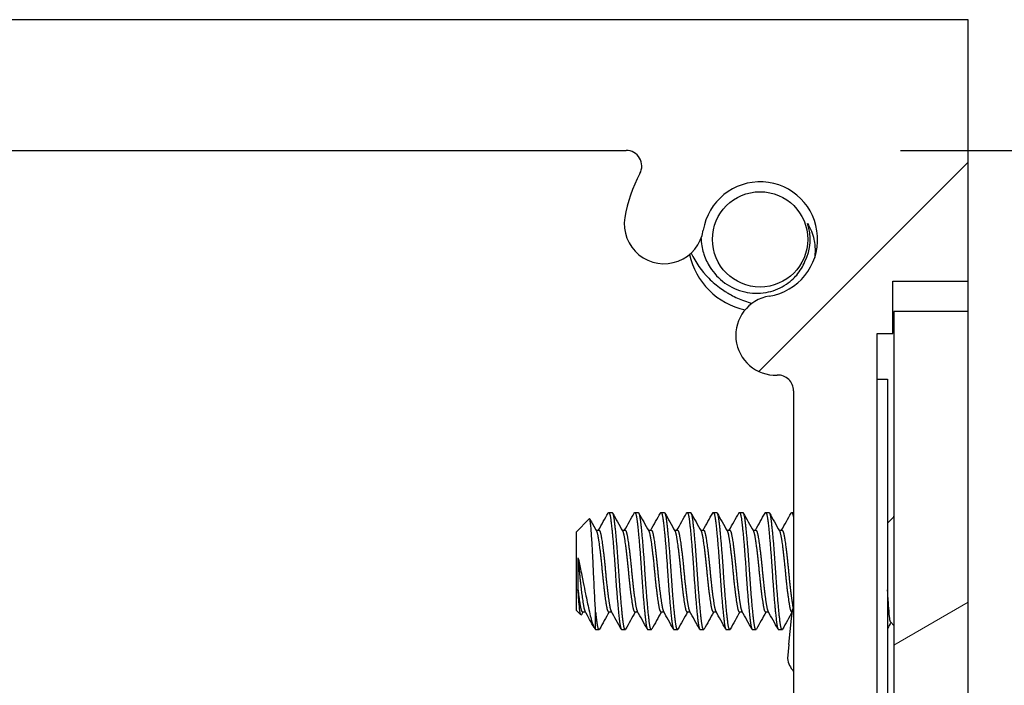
# Model space of a CAD drawing. Header units: millimetres. Extents: x 56 to 1798, y 64 to 1375.
# Tile 56 of 71: x 985 to 1009, y 996 to 1012. Entities that reach past the tile are written whole.
import ezdxf

# ---------------------------------------------------------------- set-up
doc = ezdxf.new("R2010")
doc.units = ezdxf.units.MM
doc.header["$LTSCALE"] = 6.666667
for name, color, linetype, lineweight in [('Dimension (ANSI)', 7, 'Continuous', 25), ('Hatch (ANSI)', 7, 'Continuous', 18), ('Visible (ANSI)', 7, 'Continuous', 25)]:
    doc.layers.add(name, color=color, linetype=linetype, lineweight=lineweight)
doc.styles.add('Note Text (ANSI)', font='tahoma.ttf')
doc.dimstyles.new('Default - mm (ANSI)', dxfattribs={"dimscale": 6.666667, "dimtxt": 1.75, "dimasz": 1.5, "dimexe": 2, "dimexo": 1, "dimgap": 0.8, "dimtad": 0, "dimtih": 1, "dimtoh": 1, "dimrnd": 1e-08, "dimzin": 0, "dimdsep": 46, "dimtxsty": 'Note Text (ANSI)', "dimblk": 'Filled-2', "dimcen": 0.09, "dimdle": 10, "dimclrd": 256, "dimclre": 256, "dimclrt": 256, "dimadec": 1, "dimazin": 0, "dimtfac": 1.741714, "dimtofl": 0, "dimtmove": 0, "dimatfit": 3, "dimldrblk": 'Filled-1', "dimfxl": 1, "dimtolj": 1, "dimtzin": 0, "dimlwd": -1, "dimlwe": -1, "dimarcsym": 0})

# ---------------------------------------------------------------- blocks, each defined once
blk = doc.blocks.new('Filled-2')
at = {"color": 0}
for p, q in [((0, 0), (-1, 0.1667)), ((-1, 0.1667), (-1, -0.1667)), ((-1, 0), (0, 0)), ((-1, -0.1667), (0, 0))]:
    blk.add_line(p, q, dxfattribs=at)
at = {"color": 0, "flags": 128}
blk.add_lwpolyline([(-1, -0.1667), (0, 0), (-1, 0.1667), (-1, -0.1667)], dxfattribs=at)
at = {"color": 0}
blk.add_solid([(-1, -0.1667), (0, 0), (-1, 0.1667), (-1, -0.1667)], dxfattribs=at)
blk = doc.blocks.new('*D11')
at = {"layer": 'Defpoints', "color": 0, "transparency": 16777216}
for p in [(1000.07, 1008.663), (1095.216, 1008.663), (1000.07, 456.233)]:
    blk.add_point(p, dxfattribs=at)
at = {"layer": 'Dimension (ANSI)', "transparency": 16777216}
for p, q in [((1006.736, 1008.663), (1108.549, 1008.663)), ((1095.216, 998.663), (1095.216, 756.822)), ((1095.216, 466.233), (1095.216, 708.073)), ((1006.736, 456.233), (1108.549, 456.233))]:
    blk.add_line(p, q, dxfattribs=at)
at = {"layer": 'Dimension (ANSI)', "transparency": 16777216, "xscale": 10, "yscale": 10, "zscale": 10}
for p, rotation in [((1095.216, 1008.663), 90), ((1095.216, 456.233), 270)]:
    blk.add_blockref('Filled-2', p, dxfattribs=dict(at, rotation=rotation))
at = {"layer": 'Dimension (ANSI)', "transparency": 16777216, "char_height": 11.66667, "attachment_point": 5, "style": 'Note Text (ANSI)'}
for s, insert in [('\\A1; 552.43 mm', (1095.216, 743.857)), ('\\A1;[21.749 in]', (1095.216, 719.483))]:
    blk.add_mtext(s, dxfattribs=dict(at, insert=insert))
blk = doc.blocks.new('Filled-1')
at = {"color": 0}
for p, q in [((0, 0), (-1, 0.3333)), ((-1, 0.3333), (-1, -0.3333)), ((-1, 0), (0, 0)), ((-1, -0.3333), (0, 0))]:
    blk.add_line(p, q, dxfattribs=at)
at = {"color": 0, "flags": 128}
blk.add_lwpolyline([(-1, -0.3333), (0, 0), (-1, 0.3333), (-1, -0.3333)], dxfattribs=at)
at = {"color": 0}
blk.add_solid([(-1, -0.3333), (0, 0), (-1, 0.3333), (-1, -0.3333)], dxfattribs=at)

msp = doc.modelspace()

# ---------------------------------------------------------------- hatches: boundary and pattern name
at = {"layer": 'Hatch (ANSI)'}
h = msp.add_hatch(dxfattribs=at)
h.set_pattern_fill('ANSI31', color=256, scale=169.333333, style=0)
h.set_pattern_definition([(45, (0, 0), (-14.9671, 14.9671), [])])
edge = h.paths.add_edge_path()
edge.add_line((1008.3789, 1005.4876), (1008.3789, 1011.8376))
edge.add_line((1008.3789, 1011.8376), (964.6909, 1011.8376))
edge.add_line((964.6909, 1011.8376), (964.6909, 1005.4876))
edge.add_line((964.6909, 1005.4876), (966.5199, 1005.4876))
edge.add_line((966.5199, 1005.4876), (966.5199, 1004.2176))
edge.add_line((966.5199, 1004.2176), (966.9009, 1004.2176))
edge.add_line((966.9009, 1004.2176), (966.9009, 995.3276))
edge.add_line((966.9009, 995.3276), (968.9329, 995.3276))
edge.add_line((968.9329, 995.3276), (968.9329, 1002.8263))
edge.add_ellipse((969.3139, 1002.8263), major_axis=(-0.381, 0), ratio=1, start_angle=267.54327, end_angle=360, ccw=False)
edge.add_ellipse((969.3716, 1004.1713), major_axis=(-0.0414, -0.9643), ratio=1, start_angle=0, end_angle=173.33968)
edge.add_ellipse((969.7459, 1006.5036), major_axis=(-0.2214, -1.3794), ratio=1, start_angle=108.23411, end_angle=360, ccw=False)
edge.add_ellipse((972.0783, 1006.8779), major_axis=(-0.953, -0.1529), ratio=1, start_angle=0, end_angle=180)
edge.add_ellipse((969.7459, 1006.5036), major_axis=(3.2854, 0.5272), ratio=1, start_angle=0, end_angle=19.53257)
edge.add_ellipse((973.0003, 1008.2816), major_axis=(-0.3344, -0.1827), ratio=1, start_angle=241.35038, end_angle=360, ccw=False)
edge.add_line((973.0003, 1008.6626), (1000.0696, 1008.6626))
edge.add_ellipse((1000.0696, 1008.2816), major_axis=(0, 0.381), ratio=1, start_angle=241.35038, end_angle=360, ccw=False)
edge.add_ellipse((1003.3239, 1006.5036), major_axis=(-2.92, 1.5953), ratio=1, start_angle=0, end_angle=19.53257)
edge.add_ellipse((1000.9916, 1006.8779), major_axis=(-0.953, 0.1529), ratio=1, start_angle=0, end_angle=180)
edge.add_ellipse((1003.3239, 1006.5036), major_axis=(-1.3794, 0.2214), ratio=1, start_angle=108.23411, end_angle=360, ccw=False)
edge.add_ellipse((1003.6982, 1004.1713), major_axis=(-0.1529, 0.953), ratio=1, start_angle=0, end_angle=173.33968)
edge.add_ellipse((1003.7559, 1002.8263), major_axis=(-0.0163, 0.3806), ratio=1, start_angle=267.54327, end_angle=360, ccw=False)
edge.add_line((1004.1369, 1002.8263), (1004.1369, 995.3276))
edge.add_line((1004.1369, 995.3276), (1006.1689, 995.3276))
edge.add_line((1006.1689, 995.3276), (1006.1689, 1004.2176))
edge.add_line((1006.1689, 1004.2176), (1006.5499, 1004.2176))
edge.add_line((1006.5499, 1004.2176), (1006.5499, 1005.4876))
edge.add_line((1006.5499, 1005.4876), (1008.3789, 1005.4876))
h = msp.add_hatch(dxfattribs=at)
h.set_pattern_fill('ANSI31', color=256, scale=169.333333, angle=-15, style=0)
h.set_pattern_definition([(30, (0, 0), (-10.58333, 18.33087), [])])
h.paths.add_polyline_path([(1008.3789, 1004.7483), (1006.5755, 1004.7483), (1006.5755, 460.1469), (1008.3789, 460.1469)])

# ---------------------------------------------------------------- linework, layer by layer
at = {"layer": 'Visible (ANSI)'}
for p, q in [((1008.3789, 1011.8376), (964.6909, 1011.8376)), ((1008.3789, 1005.4876), (1008.3789, 1011.8376)), ((973.0003, 1008.6626), (1000.0696, 1008.6626)), ((1006.5499, 1004.2176), (1006.5499, 1005.4876)), ((1006.5499, 1005.4876), (1008.3789, 1005.4876)), ((1008.3789, 1004.7483), (1008.3789, 1005.4876)), ((1008.3789, 1004.7483), (1006.5755, 1004.7483)), ((1006.5755, 1004.7483), (1006.5755, 460.1469)), ((1008.3789, 460.1469), (1008.3789, 1004.7483)), ((1006.1689, 995.3276), (1006.1689, 1004.2176)), ((1006.1689, 1004.2176), (1006.5499, 1004.2176)), ((1006.1689, 1003.1126), (1006.4189, 1003.1126)), ((1006.4189, 1003.1126), (1006.4189, 993.7626)), ((1004.1255, 1002.9107), (1004.127, 1002.9127)), ((1004.1279, 1002.909), (1004.1255, 1002.9107)), ((1004.1369, 1002.8263), (1004.1369, 995.3276)), ((999.6477, 999.8715), (999.7271, 999.8715)), ((1000.2827, 999.8715), (1000.3621, 999.8715)), ((1000.9177, 999.8715), (1000.9971, 999.8715)), ((1001.5527, 999.8715), (1001.6321, 999.8715)), ((1002.1877, 999.8715), (1002.2671, 999.8715)), ((1002.8227, 999.8715), (1002.9021, 999.8715)), ((1003.4577, 999.8715), (1003.5371, 999.8715)), ((1004.0927, 999.8715), (1004.1369, 999.8715)), ((998.8539, 999.3953), (999.177, 999.7183)), ((1006.4189, 999.6133), (1006.5755, 999.7699)), ((998.8539, 999.3953), (998.8539, 997.503)), ((999.3401, 999.4419), (999.4096, 999.4419)), ((999.9751, 999.4419), (1000.0446, 999.4419)), ((1000.6101, 999.4419), (1000.6796, 999.4419)), ((1001.2451, 999.4419), (1001.3146, 999.4419)), ((1001.8801, 999.4419), (1001.9496, 999.4419)), ((1002.5151, 999.4419), (1002.5846, 999.4419)), ((1003.1501, 999.4419), (1003.2196, 999.4419)), ((1003.7851, 999.4419), (1003.8546, 999.4419)), ((998.9006, 998.7723), (998.9006, 998.0044)), ((998.8539, 997.503), (998.9727, 997.3842)), ((1004.0899, 997.2977), (1004.1164, 997.5438)), ((999.0127, 997.4563), (999.0822, 997.4563)), ((999.3302, 997.0267), (999.3302, 997.4525)), ((999.6477, 997.4563), (999.7172, 997.4563)), ((1000.2827, 997.4563), (1000.3522, 997.4563)), ((1000.9177, 997.4563), (1000.9872, 997.4563)), ((1001.5527, 997.4563), (1001.6222, 997.4563)), ((1002.1877, 997.4563), (1002.2572, 997.4563)), ((1002.8227, 997.4563), (1002.8922, 997.4563)), ((1003.4577, 997.4563), (1003.5272, 997.4563)), ((1004.0223, 996.6683), (1004.0899, 997.2977)), ((1004.0927, 997.4563), (1004.107, 997.4563)), ((999.3302, 997.0267), (999.4096, 997.0267)), ((999.9652, 997.0267), (1000.0446, 997.0267)), ((1000.6002, 997.0267), (1000.6796, 997.0267)), ((1001.2352, 997.0267), (1001.3146, 997.0267)), ((1001.8702, 997.0267), (1001.9496, 997.0267)), ((1002.5052, 997.0267), (1002.5846, 997.0267)), ((1003.1402, 997.0267), (1003.2196, 997.0267)), ((1003.7752, 997.0267), (1003.8546, 997.0267)), ((1006.4953, 997.2085), (1006.5755, 997.1283)), ((1004.0223, 996.6683), (1003.9856, 996.3273))]:
    msp.add_line(p, q, dxfattribs=at)
msp.add_circle((1003.3239, 1006.5036), 1.1573, dxfattribs=at)
for centre, radius, start, end in [((1000.0696, 1008.2816), 0.381, 331.35038, 90), ((1003.3239, 1006.5036), 3.3274, 151.35038, 170.88295), ((1003.3239, 1006.5036), 1.397, 279.11705, 170.88295), ((1000.9916, 1006.8779), 0.9652, 170.88295, 350.88295), ((1003.3239, 1006.5036), 1.2156, 333.64437, 18.64437), ((1003.3239, 1006.5036), 1.75, 192.03106, 257.96894), ((1003.6982, 1004.1713), 0.9652, 99.11705, 272.45673), ((1003.7559, 1002.8263), 0.381, 0, 92.45673), ((1004.5785, 996.4198), 0.6, 188.86585, 222.61719)]:
    msp.add_arc(centre, radius, start, end, dxfattribs=at)
for points in [[(1004.4758, 1006.8922), (1004.5507, 1006.7726), (1004.6028, 1006.6425), (1004.6313, 1006.5036)], [(1001.8896, 1006.524), (1001.8898, 1006.5171), (1001.8902, 1006.5103), (1001.8905, 1006.5036)], [(1004.6313, 1006.5036), (1004.6493, 1006.4163), (1004.6731, 1006.2621), (1004.6509, 1006.0667)], [(999.1869, 999.7145), (999.2411, 999.6178), (999.2954, 999.5212), (999.3498, 999.4247)], [(999.3997, 999.4419), (999.478, 999.5808), (999.5559, 999.7199), (999.6337, 999.8591)], [(999.741, 999.8591), (999.8221, 999.7142), (999.9033, 999.5693), (999.9848, 999.4247)], [(1000.0347, 999.4419), (1000.113, 999.5808), (1000.1909, 999.7199), (1000.2687, 999.8591)], [(1000.376, 999.8591), (1000.4571, 999.7142), (1000.5383, 999.5693), (1000.6198, 999.4247)], [(1000.6697, 999.4419), (1000.748, 999.5808), (1000.8259, 999.7199), (1000.9037, 999.8591)], [(1001.011, 999.8591), (1001.0921, 999.7142), (1001.1733, 999.5693), (1001.2548, 999.4247)], [(1001.3047, 999.4419), (1001.383, 999.5808), (1001.4609, 999.7199), (1001.5387, 999.8591)], [(1001.646, 999.8591), (1001.7271, 999.7142), (1001.8083, 999.5693), (1001.8898, 999.4247)], [(1001.9397, 999.4419), (1002.018, 999.5808), (1002.0959, 999.7199), (1002.1737, 999.8591)], [(1002.281, 999.8591), (1002.3621, 999.7142), (1002.4433, 999.5693), (1002.5248, 999.4247)], [(1002.5747, 999.4419), (1002.653, 999.5808), (1002.7309, 999.7199), (1002.8087, 999.8591)], [(1002.916, 999.8591), (1002.9971, 999.7142), (1003.0783, 999.5693), (1003.1598, 999.4247)], [(1003.2097, 999.4419), (1003.288, 999.5808), (1003.3659, 999.7199), (1003.4437, 999.8591)], [(1003.551, 999.8591), (1003.6321, 999.7142), (1003.7133, 999.5693), (1003.7948, 999.4247)], [(1003.8447, 999.4419), (1003.923, 999.5808), (1004.0009, 999.7199), (1004.0787, 999.8591)], [(1006.5603, 999.7547), (1006.5654, 999.7638), (1006.5705, 999.7728), (1006.5755, 999.7819)], [(998.9006, 998.7723), (998.9273, 998.6735), (998.9519, 998.5637), (998.974, 998.4491)], [(999.0226, 997.4563), (999.0099, 997.4337), (998.9972, 997.4111), (998.9844, 997.3885)], [(999.2982, 997.0714), (999.2231, 997.2056), (999.1479, 997.3397), (999.0724, 997.4736)], [(999.6576, 997.4563), (999.5793, 997.3174), (999.5014, 997.1783), (999.4235, 997.0391)], [(999.9512, 997.0391), (999.8702, 997.1841), (999.789, 997.3289), (999.7074, 997.4736)], [(1000.2926, 997.4563), (1000.2143, 997.3174), (1000.1364, 997.1783), (1000.0585, 997.0391)], [(1000.5862, 997.0391), (1000.5052, 997.1841), (1000.424, 997.3289), (1000.3424, 997.4736)], [(1000.9276, 997.4563), (1000.8493, 997.3174), (1000.7714, 997.1783), (1000.6935, 997.0391)], [(1001.2212, 997.0391), (1001.1402, 997.1841), (1001.059, 997.3289), (1000.9774, 997.4736)], [(1001.5626, 997.4563), (1001.4843, 997.3174), (1001.4064, 997.1783), (1001.3285, 997.0391)], [(1001.8562, 997.0391), (1001.7752, 997.1841), (1001.694, 997.3289), (1001.6124, 997.4736)], [(1002.1976, 997.4563), (1002.1193, 997.3174), (1002.0414, 997.1783), (1001.9635, 997.0391)], [(1002.4912, 997.0391), (1002.4102, 997.1841), (1002.329, 997.3289), (1002.2474, 997.4736)], [(1002.8326, 997.4563), (1002.7543, 997.3174), (1002.6764, 997.1783), (1002.5985, 997.0391)], [(1003.1262, 997.0391), (1003.0452, 997.1841), (1002.964, 997.3289), (1002.8824, 997.4736)], [(1003.4676, 997.4563), (1003.3893, 997.3174), (1003.3114, 997.1783), (1003.2335, 997.0391)], [(1003.7612, 997.0391), (1003.6802, 997.1841), (1003.599, 997.3289), (1003.5174, 997.4736)], [(1004.1026, 997.4563), (1004.0243, 997.3174), (1003.9464, 997.1783), (1003.8685, 997.0391)], [(1006.5005, 997.2034), (1006.4733, 997.1549), (1006.4461, 997.1063), (1006.4189, 997.0578)]]:
    msp.add_open_spline(points, degree=3, dxfattribs=at)
for points, knots in [([(1001.8905, 1006.5036), (1001.8985, 1006.355), (1001.9273, 1006.2363), (1001.9954, 1006.0296), (1002.046, 1005.9231), (1002.1986, 1005.6846), (1002.3187, 1005.5516), (1002.6142, 1005.3408), (1002.7774, 1005.2677), (1003.1103, 1005.1923), (1003.2878, 1005.183), (1003.6258, 1005.2423), (1003.7761, 1005.2991), (1004.0495, 1005.4661), (1004.1473, 1005.5616), (1004.2962, 1005.7346), (1004.3641, 1005.845), (1004.4132, 1005.964)], [-0.25808674, -0.25808674, -0.25808674, -0.25808674, -0.23478538, -0.23478538, -0.20745079, -0.20745079, -0.16890819, -0.16890819, -0.13215384, -0.13215384, -0.09808162, -0.09808162, -0.06858842, -0.06858842, -0.0387126, -0.0387126, 0, 0, 0, 0]), ([(1001.6481, 1006.1704), (1001.7569, 1005.9453), (1001.9025, 1005.7385), (1002.1709, 1005.4667), (1002.269, 1005.383), (1002.4178, 1005.2763), (1002.4628, 1005.2464), (1002.5192, 1005.2117), (1002.5298, 1005.2054), (1002.5449, 1005.1964), (1002.5496, 1005.1937), (1002.5576, 1005.189), (1002.561, 1005.187), (1002.5676, 1005.1832), (1002.5707, 1005.1814), (1002.5781, 1005.1772), (1002.5824, 1005.1748), (1002.5972, 1005.1665), (1002.6077, 1005.1607), (1002.722, 1005.0988), (1002.8299, 1005.0508), (1003.0067, 1004.988), (1003.0703, 1004.9688), (1003.1319, 1004.9528)], [-0.20828692, -0.20828692, -0.20828692, -0.20828692, -0.16037519, -0.16037519, -0.1357902, -0.1357902, -0.12553662, -0.12553662, -0.1232027, -0.1232027, -0.12218422, -0.12218422, -0.12143653, -0.12143653, -0.12074769, -0.12074769, -0.11981568, -0.11981568, -0.11753587, -0.11753587, -0.09516844, -0.09516844, -0.08204301, -0.08204301, -0.08204301, -0.08204301]), ([(999.2791, 998.4491), (999.2723, 998.6074), (999.2662, 998.7316), (999.2554, 998.941), (999.2494, 999.0479), (999.2349, 999.2837), (999.2264, 999.4024), (999.2145, 999.5426), (999.2108, 999.5837), (999.1989, 999.6831), (999.1903, 999.7182), (999.1799, 999.7204), (999.1784, 999.7198), (999.177, 999.7183)], [-0.3275077, -0.3275077, -0.3275077, -0.3275077, -0.298679, -0.298679, -0.26513723, -0.26513723, -0.21824944, -0.21824944, -0.19498337, -0.19498337, -0.1484776, -0.1484776, -0.14089425, -0.14089425, -0.14089425, -0.14089425]), ([(998.974, 998.4491), (998.9841, 998.3969), (999.0033, 998.2981), (999.0474, 998.0777), (999.0659, 997.9867), (999.1127, 997.7597), (999.1403, 997.6296), (999.2005, 997.3603), (999.2255, 997.2597), (999.275, 997.11), (999.3029, 997.054), (999.3302, 997.0267)], [-0.16946906, -0.16946906, -0.16946906, -0.16946906, -0.14210049, -0.14210049, -0.12254616, -0.12254616, -0.09176944, -0.09176944, -0.05039984, -0.05039984, 0, 0, 0, 0]), ([(999.3302, 997.4525), (999.3217, 997.5886), (999.313, 997.7455), (999.3042, 997.9161), (999.2998, 998.0015), (999.2955, 998.0887), (999.2913, 998.1779), (999.2871, 998.2671), (999.283, 998.359), (999.2791, 998.4491)], [0, 0, 0, 0, 0.0005404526, 0.0005404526, 0.0005404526, 0.0008106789, 0.0008106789, 0.0008106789, 0.0010809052, 0.0010809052, 0.0010809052, 0.0010809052]), ([(998.9844, 997.3885), (998.9787, 997.3784), (998.9729, 997.3801), (998.958, 997.4144), (998.9491, 997.4627), (998.933, 997.6062), (998.9263, 997.6839), (998.9142, 997.8259), (998.9074, 997.912), (998.9006, 998.0044)], [-0.09938098, -0.09938098, -0.09938098, -0.09938098, -0.08213524, -0.08213524, -0.055703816, -0.055703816, -0.030124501, -0.030124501, 0, 0, 0, 0]), ([(1006.4953, 997.2085), (1006.4874, 997.2164), (1006.4795, 997.2496), (1006.4654, 997.3552), (1006.4582, 997.433), (1006.44, 997.6709), (1006.431, 997.8022), (1006.4209, 997.9625), (1006.4199, 997.9784), (1006.4189, 997.9944)], [-0.52990335, -0.52990335, -0.52990335, -0.52990335, -0.4386463, -0.4386463, -0.36077455, -0.36077455, -0.29338338, -0.29338338, -0.28602497, -0.28602497, -0.28602497, -0.28602497])]:
    msp.add_open_spline(points, degree=3, knots=knots, dxfattribs=at)
for points, weights, knots in [([(999.6337, 999.8591), (999.6694, 999.9229), (999.7006, 999.6809), (999.7535, 999.2703), (999.8064, 998.4491)], [0.937106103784, 0.916453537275, 1, 0.866025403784, 1], [0.076837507, 0.076837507, 0.076837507, 0.083333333, 0.083333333, 0.09375, 0.09375, 0.09375]), ([(999.7271, 999.8715), (999.7554, 999.8715), (999.78, 999.6809), (999.8329, 999.2703), (999.8858, 998.4491)], [0.933012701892, 0.933012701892, 1, 0.866025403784, 1], [0.140625, 0.140625, 0.140625, 0.145833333, 0.145833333, 0.15625, 0.15625, 0.15625]), ([(1000.2687, 999.8591), (1000.3044, 999.9229), (1000.3356, 999.6809), (1000.3885, 999.2703), (1000.4414, 998.4491)], [0.937106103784, 0.916453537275, 1, 0.866025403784, 1], [0.139337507, 0.139337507, 0.139337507, 0.145833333, 0.145833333, 0.15625, 0.15625, 0.15625]), ([(1000.3621, 999.8715), (1000.3904, 999.8715), (1000.415, 999.6809), (1000.4679, 999.2703), (1000.5208, 998.4491)], [0.933012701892, 0.933012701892, 1, 0.866025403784, 1], [0.203125, 0.203125, 0.203125, 0.208333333, 0.208333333, 0.21875, 0.21875, 0.21875]), ([(1000.9037, 999.8591), (1000.9394, 999.9229), (1000.9706, 999.6809), (1001.0235, 999.2703), (1001.0764, 998.4491)], [0.937106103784, 0.916453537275, 1, 0.866025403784, 1], [0.201837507, 0.201837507, 0.201837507, 0.208333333, 0.208333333, 0.21875, 0.21875, 0.21875]), ([(1000.9971, 999.8715), (1001.0254, 999.8715), (1001.05, 999.6809), (1001.1029, 999.2703), (1001.1558, 998.4491)], [0.933012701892, 0.933012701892, 1, 0.866025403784, 1], [0.265625, 0.265625, 0.265625, 0.270833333, 0.270833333, 0.28125, 0.28125, 0.28125]), ([(1001.5387, 999.8591), (1001.5744, 999.9229), (1001.6056, 999.6809), (1001.6585, 999.2703), (1001.7114, 998.4491)], [0.937106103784, 0.916453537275, 1, 0.866025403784, 1], [0.264337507, 0.264337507, 0.264337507, 0.270833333, 0.270833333, 0.28125, 0.28125, 0.28125]), ([(1001.6321, 999.8715), (1001.6604, 999.8715), (1001.685, 999.6809), (1001.7379, 999.2703), (1001.7908, 998.4491)], [0.933012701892, 0.933012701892, 1, 0.866025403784, 1], [0.328125, 0.328125, 0.328125, 0.333333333, 0.333333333, 0.34375, 0.34375, 0.34375]), ([(1002.1737, 999.8591), (1002.2094, 999.9229), (1002.2406, 999.6809), (1002.2935, 999.2703), (1002.3464, 998.4491)], [0.937106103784, 0.916453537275, 1, 0.866025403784, 1], [0.326837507, 0.326837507, 0.326837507, 0.333333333, 0.333333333, 0.34375, 0.34375, 0.34375]), ([(1002.2671, 999.8715), (1002.2954, 999.8715), (1002.32, 999.6809), (1002.3729, 999.2703), (1002.4258, 998.4491)], [0.933012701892, 0.933012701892, 1, 0.866025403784, 1], [0.390625, 0.390625, 0.390625, 0.395833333, 0.395833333, 0.40625, 0.40625, 0.40625]), ([(1002.8087, 999.8591), (1002.8444, 999.9229), (1002.8756, 999.6809), (1002.9285, 999.2703), (1002.9814, 998.4491)], [0.937106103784, 0.916453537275, 1, 0.866025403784, 1], [0.389337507, 0.389337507, 0.389337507, 0.395833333, 0.395833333, 0.40625, 0.40625, 0.40625]), ([(1002.9021, 999.8715), (1002.9304, 999.8715), (1002.955, 999.6809), (1003.0079, 999.2703), (1003.0608, 998.4491)], [0.933012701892, 0.933012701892, 1, 0.866025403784, 1], [0.453125, 0.453125, 0.453125, 0.458333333, 0.458333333, 0.46875, 0.46875, 0.46875]), ([(1003.4437, 999.8591), (1003.4794, 999.9229), (1003.5106, 999.6809), (1003.5635, 999.2703), (1003.6164, 998.4491)], [0.937106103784, 0.916453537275, 1, 0.866025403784, 1], [0.451837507, 0.451837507, 0.451837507, 0.458333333, 0.458333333, 0.46875, 0.46875, 0.46875]), ([(1003.5371, 999.8715), (1003.5654, 999.8715), (1003.59, 999.6809), (1003.6429, 999.2703), (1003.6958, 998.4491)], [0.933012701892, 0.933012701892, 1, 0.866025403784, 1], [0.515625, 0.515625, 0.515625, 0.520833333, 0.520833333, 0.53125, 0.53125, 0.53125]), ([(999.3498, 999.4247), (999.3675, 999.3933), (999.3831, 999.3089), (999.436, 999.0223), (999.4889, 998.4491), (999.5419, 997.8759), (999.5948, 997.5893), (999.6193, 997.4563), (999.6477, 997.4563)], [0.941196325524, 0.956426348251, 1, 0.866025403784, 1, 0.866025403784, 1, 0.933012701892, 0.933012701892], [0.079945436, 0.079945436, 0.079945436, 0.083333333, 0.083333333, 0.09375, 0.09375, 0.104166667, 0.104166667, 0.109375, 0.109375, 0.109375]), ([(999.4096, 999.4419), (999.4379, 999.4419), (999.4625, 999.3089), (999.5154, 999.0223), (999.5683, 998.4491), (999.6212, 997.8759), (999.6742, 997.5893), (999.6897, 997.5049), (999.7074, 997.4736)], [0.933012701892, 0.933012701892, 1, 0.866025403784, 1, 0.866025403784, 1, 0.956426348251, 0.941196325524], [0.078125, 0.078125, 0.078125, 0.083333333, 0.083333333, 0.09375, 0.09375, 0.104166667, 0.104166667, 0.107554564, 0.107554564, 0.107554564]), ([(999.9848, 999.4247), (1000.0025, 999.3933), (1000.0181, 999.3089), (1000.071, 999.0223), (1000.1239, 998.4491), (1000.1769, 997.8759), (1000.2298, 997.5893), (1000.2543, 997.4563), (1000.2827, 997.4563)], [0.941196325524, 0.956426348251, 1, 0.866025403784, 1, 0.866025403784, 1, 0.933012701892, 0.933012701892], [0.142445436, 0.142445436, 0.142445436, 0.145833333, 0.145833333, 0.15625, 0.15625, 0.166666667, 0.166666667, 0.171875, 0.171875, 0.171875]), ([(1000.0446, 999.4419), (1000.0729, 999.4419), (1000.0975, 999.3089), (1000.1504, 999.0223), (1000.2033, 998.4491), (1000.2562, 997.8759), (1000.3092, 997.5893), (1000.3247, 997.5049), (1000.3424, 997.4736)], [0.933012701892, 0.933012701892, 1, 0.866025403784, 1, 0.866025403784, 1, 0.956426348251, 0.941196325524], [0.140625, 0.140625, 0.140625, 0.145833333, 0.145833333, 0.15625, 0.15625, 0.166666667, 0.166666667, 0.170054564, 0.170054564, 0.170054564]), ([(1000.6198, 999.4247), (1000.6375, 999.3933), (1000.6531, 999.3089), (1000.706, 999.0223), (1000.7589, 998.4491), (1000.8119, 997.8759), (1000.8648, 997.5893), (1000.8893, 997.4563), (1000.9177, 997.4563)], [0.941196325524, 0.956426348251, 1, 0.866025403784, 1, 0.866025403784, 1, 0.933012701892, 0.933012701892], [0.204945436, 0.204945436, 0.204945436, 0.208333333, 0.208333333, 0.21875, 0.21875, 0.229166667, 0.229166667, 0.234375, 0.234375, 0.234375]), ([(1000.6796, 999.4419), (1000.7079, 999.4419), (1000.7325, 999.3089), (1000.7854, 999.0223), (1000.8383, 998.4491), (1000.8912, 997.8759), (1000.9442, 997.5893), (1000.9597, 997.5049), (1000.9774, 997.4736)], [0.933012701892, 0.933012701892, 1, 0.866025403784, 1, 0.866025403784, 1, 0.956426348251, 0.941196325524], [0.203125, 0.203125, 0.203125, 0.208333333, 0.208333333, 0.21875, 0.21875, 0.229166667, 0.229166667, 0.232554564, 0.232554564, 0.232554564]), ([(1001.2548, 999.4247), (1001.2725, 999.3933), (1001.2881, 999.3089), (1001.341, 999.0223), (1001.3939, 998.4491), (1001.4469, 997.8759), (1001.4998, 997.5893), (1001.5243, 997.4563), (1001.5527, 997.4563)], [0.941196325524, 0.956426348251, 1, 0.866025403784, 1, 0.866025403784, 1, 0.933012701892, 0.933012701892], [0.267445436, 0.267445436, 0.267445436, 0.270833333, 0.270833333, 0.28125, 0.28125, 0.291666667, 0.291666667, 0.296875, 0.296875, 0.296875]), ([(1001.3146, 999.4419), (1001.3429, 999.4419), (1001.3675, 999.3089), (1001.4204, 999.0223), (1001.4733, 998.4491), (1001.5262, 997.8759), (1001.5792, 997.5893), (1001.5947, 997.5049), (1001.6124, 997.4736)], [0.933012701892, 0.933012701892, 1, 0.866025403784, 1, 0.866025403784, 1, 0.956426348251, 0.941196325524], [0.265625, 0.265625, 0.265625, 0.270833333, 0.270833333, 0.28125, 0.28125, 0.291666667, 0.291666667, 0.295054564, 0.295054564, 0.295054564]), ([(1001.8898, 999.4247), (1001.9075, 999.3933), (1001.9231, 999.3089), (1001.976, 999.0223), (1002.0289, 998.4491), (1002.0819, 997.8759), (1002.1348, 997.5893), (1002.1593, 997.4563), (1002.1877, 997.4563)], [0.941196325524, 0.956426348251, 1, 0.866025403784, 1, 0.866025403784, 1, 0.933012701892, 0.933012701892], [0.329945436, 0.329945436, 0.329945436, 0.333333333, 0.333333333, 0.34375, 0.34375, 0.354166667, 0.354166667, 0.359375, 0.359375, 0.359375]), ([(1001.9496, 999.4419), (1001.9779, 999.4419), (1002.0025, 999.3089), (1002.0554, 999.0223), (1002.1083, 998.4491), (1002.1612, 997.8759), (1002.2142, 997.5893), (1002.2297, 997.5049), (1002.2474, 997.4736)], [0.933012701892, 0.933012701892, 1, 0.866025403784, 1, 0.866025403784, 1, 0.956426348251, 0.941196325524], [0.328125, 0.328125, 0.328125, 0.333333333, 0.333333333, 0.34375, 0.34375, 0.354166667, 0.354166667, 0.357554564, 0.357554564, 0.357554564]), ([(1002.5248, 999.4247), (1002.5425, 999.3933), (1002.5581, 999.3089), (1002.611, 999.0223), (1002.6639, 998.4491), (1002.7169, 997.8759), (1002.7698, 997.5893), (1002.7943, 997.4563), (1002.8227, 997.4563)], [0.941196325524, 0.956426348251, 1, 0.866025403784, 1, 0.866025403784, 1, 0.933012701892, 0.933012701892], [0.392445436, 0.392445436, 0.392445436, 0.395833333, 0.395833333, 0.40625, 0.40625, 0.416666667, 0.416666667, 0.421875, 0.421875, 0.421875]), ([(1002.5846, 999.4419), (1002.6129, 999.4419), (1002.6375, 999.3089), (1002.6904, 999.0223), (1002.7433, 998.4491), (1002.7962, 997.8759), (1002.8492, 997.5893), (1002.8647, 997.5049), (1002.8824, 997.4736)], [0.933012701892, 0.933012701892, 1, 0.866025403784, 1, 0.866025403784, 1, 0.956426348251, 0.941196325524], [0.390625, 0.390625, 0.390625, 0.395833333, 0.395833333, 0.40625, 0.40625, 0.416666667, 0.416666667, 0.420054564, 0.420054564, 0.420054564]), ([(1003.1598, 999.4247), (1003.1775, 999.3933), (1003.1931, 999.3089), (1003.246, 999.0223), (1003.2989, 998.4491), (1003.3519, 997.8759), (1003.4048, 997.5893), (1003.4293, 997.4563), (1003.4577, 997.4563)], [0.941196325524, 0.956426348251, 1, 0.866025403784, 1, 0.866025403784, 1, 0.933012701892, 0.933012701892], [0.454945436, 0.454945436, 0.454945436, 0.458333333, 0.458333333, 0.46875, 0.46875, 0.479166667, 0.479166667, 0.484375, 0.484375, 0.484375]), ([(1003.2196, 999.4419), (1003.2479, 999.4419), (1003.2725, 999.3089), (1003.3254, 999.0223), (1003.3783, 998.4491), (1003.4312, 997.8759), (1003.4842, 997.5893), (1003.4997, 997.5049), (1003.5174, 997.4736)], [0.933012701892, 0.933012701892, 1, 0.866025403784, 1, 0.866025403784, 1, 0.956426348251, 0.941196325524], [0.453125, 0.453125, 0.453125, 0.458333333, 0.458333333, 0.46875, 0.46875, 0.479166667, 0.479166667, 0.482554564, 0.482554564, 0.482554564]), ([(1003.7948, 999.4247), (1003.8125, 999.3933), (1003.8281, 999.3089), (1003.881, 999.0223), (1003.9339, 998.4491), (1003.9869, 997.8759), (1004.0398, 997.5893), (1004.0643, 997.4563), (1004.0927, 997.4563)], [0.941196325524, 0.956426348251, 1, 0.866025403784, 1, 0.866025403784, 1, 0.933012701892, 0.933012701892], [0.517445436, 0.517445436, 0.517445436, 0.520833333, 0.520833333, 0.53125, 0.53125, 0.541666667, 0.541666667, 0.546875, 0.546875, 0.546875]), ([(1003.8546, 999.4419), (1003.8829, 999.4419), (1003.9075, 999.3089), (1003.9604, 999.0223), (1004.0133, 998.4491), (1004.0662, 997.8759), (1004.1192, 997.5893), (1004.1219, 997.5746), (1004.1247, 997.5613)], [0.933012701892, 0.933012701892, 1, 0.866025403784, 1, 0.866025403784, 1, 0.992098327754, 0.985128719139], [0.515625, 0.515625, 0.515625, 0.520833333, 0.520833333, 0.53125, 0.53125, 0.541666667, 0.541666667, 0.54228103, 0.54228103, 0.54228103]), ([(998.9006, 998.7723), (998.918, 998.6152), (998.9333, 998.4491), (998.9862, 997.8759), (999.0392, 997.5893), (999.0547, 997.5049), (999.0724, 997.4736)], [0.941670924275, 0.957095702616, 1, 0.866025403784, 1, 0.956426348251, 0.941196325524], [0.027914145, 0.027914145, 0.027914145, 0.03125, 0.03125, 0.041666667, 0.041666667, 0.045054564, 0.045054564, 0.045054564]), ([(999.8064, 998.4491), (999.8594, 997.6279), (999.9123, 997.2173), (999.9368, 997.0267), (999.9652, 997.0267)], [1, 0.866025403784, 1, 0.933012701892, 0.933012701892], [0.09375, 0.09375, 0.09375, 0.104166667, 0.104166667, 0.109375, 0.109375, 0.109375]), ([(999.8858, 998.4491), (999.9387, 997.6279), (999.9917, 997.2173), (1000.0228, 996.9753), (1000.0585, 997.0391)], [1, 0.866025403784, 1, 0.916453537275, 0.937106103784], [0.15625, 0.15625, 0.15625, 0.166666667, 0.166666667, 0.173162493, 0.173162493, 0.173162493]), ([(1000.4414, 998.4491), (1000.4944, 997.6279), (1000.5473, 997.2173), (1000.5718, 997.0267), (1000.6002, 997.0267)], [1, 0.866025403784, 1, 0.933012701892, 0.933012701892], [0.15625, 0.15625, 0.15625, 0.166666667, 0.166666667, 0.171875, 0.171875, 0.171875]), ([(1000.5208, 998.4491), (1000.5737, 997.6279), (1000.6267, 997.2173), (1000.6578, 996.9753), (1000.6935, 997.0391)], [1, 0.866025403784, 1, 0.916453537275, 0.937106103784], [0.21875, 0.21875, 0.21875, 0.229166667, 0.229166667, 0.235662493, 0.235662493, 0.235662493]), ([(1001.0764, 998.4491), (1001.1294, 997.6279), (1001.1823, 997.2173), (1001.2068, 997.0267), (1001.2352, 997.0267)], [1, 0.866025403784, 1, 0.933012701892, 0.933012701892], [0.21875, 0.21875, 0.21875, 0.229166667, 0.229166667, 0.234375, 0.234375, 0.234375]), ([(1001.1558, 998.4491), (1001.2087, 997.6279), (1001.2617, 997.2173), (1001.2928, 996.9753), (1001.3285, 997.0391)], [1, 0.866025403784, 1, 0.916453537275, 0.937106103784], [0.28125, 0.28125, 0.28125, 0.291666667, 0.291666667, 0.298162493, 0.298162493, 0.298162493]), ([(1001.7114, 998.4491), (1001.7644, 997.6279), (1001.8173, 997.2173), (1001.8418, 997.0267), (1001.8702, 997.0267)], [1, 0.866025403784, 1, 0.933012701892, 0.933012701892], [0.28125, 0.28125, 0.28125, 0.291666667, 0.291666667, 0.296875, 0.296875, 0.296875]), ([(1001.7908, 998.4491), (1001.8437, 997.6279), (1001.8967, 997.2173), (1001.9278, 996.9753), (1001.9635, 997.0391)], [1, 0.866025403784, 1, 0.916453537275, 0.937106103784], [0.34375, 0.34375, 0.34375, 0.354166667, 0.354166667, 0.360662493, 0.360662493, 0.360662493]), ([(1002.3464, 998.4491), (1002.3994, 997.6279), (1002.4523, 997.2173), (1002.4768, 997.0267), (1002.5052, 997.0267)], [1, 0.866025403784, 1, 0.933012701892, 0.933012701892], [0.34375, 0.34375, 0.34375, 0.354166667, 0.354166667, 0.359375, 0.359375, 0.359375]), ([(1002.4258, 998.4491), (1002.4787, 997.6279), (1002.5317, 997.2173), (1002.5628, 996.9753), (1002.5985, 997.0391)], [1, 0.866025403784, 1, 0.916453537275, 0.937106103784], [0.40625, 0.40625, 0.40625, 0.416666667, 0.416666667, 0.423162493, 0.423162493, 0.423162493]), ([(1002.9814, 998.4491), (1003.0344, 997.6279), (1003.0873, 997.2173), (1003.1118, 997.0267), (1003.1402, 997.0267)], [1, 0.866025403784, 1, 0.933012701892, 0.933012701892], [0.40625, 0.40625, 0.40625, 0.416666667, 0.416666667, 0.421875, 0.421875, 0.421875]), ([(1003.0608, 998.4491), (1003.1137, 997.6279), (1003.1667, 997.2173), (1003.1978, 996.9753), (1003.2335, 997.0391)], [1, 0.866025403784, 1, 0.916453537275, 0.937106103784], [0.46875, 0.46875, 0.46875, 0.479166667, 0.479166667, 0.485662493, 0.485662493, 0.485662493]), ([(1003.6164, 998.4491), (1003.6694, 997.6279), (1003.7223, 997.2173), (1003.7468, 997.0267), (1003.7752, 997.0267)], [1, 0.866025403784, 1, 0.933012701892, 0.933012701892], [0.46875, 0.46875, 0.46875, 0.479166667, 0.479166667, 0.484375, 0.484375, 0.484375]), ([(1003.6958, 998.4491), (1003.7487, 997.6279), (1003.8017, 997.2173), (1003.8328, 996.9753), (1003.8685, 997.0391)], [1, 0.866025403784, 1, 0.916453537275, 0.937106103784], [0.53125, 0.53125, 0.53125, 0.541666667, 0.541666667, 0.548162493, 0.548162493, 0.548162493]), ([(998.9006, 998.0044), (998.9323, 997.7382), (998.9598, 997.5893), (998.9843, 997.4563), (999.0127, 997.4563)], [0.933829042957, 0.925617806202, 1, 0.933012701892, 0.933012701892], [0.035883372, 0.035883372, 0.035883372, 0.041666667, 0.041666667, 0.046875, 0.046875, 0.046875]), ([(999.3302, 997.4525), (999.3442, 997.3142), (999.3567, 997.2173), (999.3878, 996.9753), (999.4235, 997.0391)], [0.948065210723, 0.96476686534, 1, 0.916453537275, 0.937106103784], [0.1014272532, 0.1014272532, 0.1014272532, 0.1041666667, 0.1041666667, 0.1106624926, 0.1106624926, 0.1106624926])]:
    msp.add_rational_spline(points, weights, degree=2, knots=knots, dxfattribs=at)
msp.add_rational_spline([(1004.0787, 999.8591), (1004.1091, 999.9134), (1004.1369, 999.7412)], [0.937106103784, 0.91947302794, 0.977797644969], degree=2, dxfattribs=at)

# ---------------------------------------------------------------- dimensions: what is measured, and where the dimension line sits
at = {"layer": 'Dimension (ANSI)'}
dim = msp.add_linear_dim(base=(1095.2159, 1008.6626), p1=(1000.0696, 456.2326), p2=(1000.0696, 1008.6626), angle=90, text=' <> mm\\X[21.749 in]', dimstyle='Default - mm (ANSI)', override={"dimgap": 0.8, "dimdec": 2, "dimpost": '', "dimtol": 0, "dimlim": 0, "dimtp": 0, "dimtm": 0, "dimtdec": 2, "dimatfit": 1}, dxfattribs=at)
dim.commit()
dim.dimension.update_dxf_attribs({"geometry": '*D11', "text_midpoint": (1095.2159, 732.4476), "dimtype": 160})

doc.saveas('drawing.dxf')
